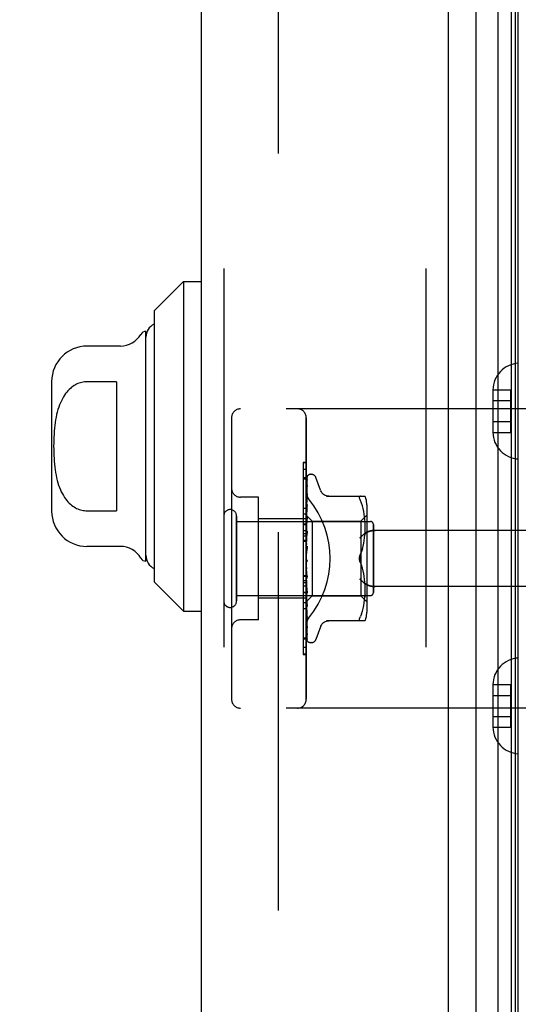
# Model space of a CAD drawing. Header units: inches. Extents: x 0 to 230, y 0 to 149.
# Tile 242 of 256: x 119.29 to 120.95, y 40.23 to 43.52. Entities that reach past the tile are written whole.
import ezdxf

# ---------------------------------------------------------------- set-up
doc = ezdxf.new("R2010")
doc.units = ezdxf.units.IN
doc.header["$LTSCALE"] = 12.648283
doc.header["$MEASUREMENT"] = 0
doc.linetypes.add('HIDDEN', pattern=[0.2, 0.1, -0.1])
doc.layers.get('0').update_dxf_attribs({"linetype": 'CONTINUOUS'})
for name, color, linetype in [('DEFAULT_2', 8, 'HIDDEN'), ('DIMENSIONS', 7, 'CONTINUOUS'), ('LEFTHAND_DOOR_ASSEMBLY', 7, 'CONTINUOUS'), ('RIGHTHAND_DOOR_ASSEMBLY', 7, 'CONTINUOUS')]:
    doc.layers.add(name, color=color, linetype=linetype)
doc.styles.get("Standard").update_dxf_attribs({"font": 'arial.ttf'})
doc.dimstyles.new('DIMSTYLE_1', dxfattribs={"dimtxt": 1.014568, "dimasz": 1.352758, "dimexe": 0.09, "dimexo": 0.07, "dimgap": 0.0375, "dimtad": 0, "dimtih": 1, "dimtoh": 1, "dimzin": 4, "dimdsep": 46, "dimtxsty": 'Standard', "dimblk": '_FILLED', "dimblk1": '_FILLED', "dimblk2": '_FILLED', "dimcen": 0.09, "dimadec": 3, "dimazin": 1, "dimtfac": 1, "dimtdec": 3, "dimtofl": 0, "dimtmove": 0, "dimatfit": 3, "dimldrblk": '_FILLED', "dimfxl": 0, "dimtolj": 1, "dimtzin": 4, "dimarcsym": 0})

# ---------------------------------------------------------------- blocks, each defined once
blk = doc.blocks.new('_FILLED')
at = {"color": 0, "linetype": 'ByBlock'}
blk.add_solid([(0, 0), (-1, 0.2), (-1, -0.2)], dxfattribs=at)
blk = doc.blocks.new('*D12')
at = {"layer": 'DIMENSIONS', "color": 2, "linetype": 'Continuous'}
for p, q in [((120.1223, 108.8479), (115.6254, 108.8479)), ((116.8429, 108.8479), (116.8429, 73.8625)), ((116.8429, 36.8479), (116.8429, 71.8334)), ((120.1333, 36.8479), (115.6254, 36.8479))]:
    blk.add_line(p, q, dxfattribs=at)
at = {"layer": 'DIMENSIONS', "color": 2, "linetype": 'Continuous', "xscale": 1.3527575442, "yscale": 1.3527575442, "zscale": 1.3527575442}
for p, rotation in [((116.8429, 108.8479), 90), ((116.8429, 36.8479), 270)]:
    blk.add_blockref('_FILLED', p, dxfattribs=dict(at, rotation=rotation))
at = {"layer": 'DIMENSIONS', "color": 2, "linetype": 'Continuous', "insert": (116.8429, 73.3552), "char_height": 1.01457, "width": 3.545331, "attachment_point": 2, "line_spacing_factor": 0.9}
blk.add_mtext('72.00', dxfattribs=at)

msp = doc.modelspace()

# ---------------------------------------------------------------- linework, layer by layer
at = {"layer": 'DEFAULT_2', "color": 8, "linetype": 'HIDDEN'}
msp.add_line((120.1527, 107.5824), (120.1527, 38.1135), dxfattribs=at)
at = {"layer": 'LEFTHAND_DOOR_ASSEMBLY', "color": 8, "linetype": 'HIDDEN'}
for p, q in [((119.9703, 108.4629), (119.9703, 37.2329)), ((120.6453, 108.4629), (120.6453, 37.2329)), ((121.4443, 42.2229), (120.0263, 42.2229)), ((119.9963, 42.1929), (119.9963, 41.2529)), ((120.2463, 41.2529), (120.2463, 42.1929)), ((120.2463, 42.0207), (120.2363, 42.0207)), ((120.2363, 42.0207), (120.2363, 41.61)), ((120.2463, 41.9923), (120.2363, 41.9923)), ((120.0863, 41.9279), (120.0263, 41.9279)), ((120.0863, 41.5179), (120.0863, 41.9279)), ((120.0133, 41.5809), (120.0133, 41.8649)), ((120.2463, 41.8559), (120.0863, 41.8559)), ((120.2463, 41.871), (120.2363, 41.871)), ((120.0133, 41.8469), (120.4603, 41.8469)), ((120.4703, 41.6089), (120.4703, 41.8369)), ((120.2463, 41.8149), (120.2363, 41.8149)), ((120.2463, 41.8048), (120.2363, 41.8048)), ((120.2463, 41.7976), (120.2363, 41.7976)), ((121.4443, 41.8167), (120.4767, 41.8167)), ((120.2463, 41.7826), (120.2363, 41.7826)), ((120.2363, 41.6663), (120.2463, 41.6663)), ((121.4443, 41.6292), (120.4767, 41.6292)), ((120.0133, 41.5989), (120.4603, 41.5989)), ((120.2463, 41.5899), (120.0863, 41.5899)), ((120.2363, 41.61), (120.2463, 41.61)), ((120.2463, 41.6096), (120.2363, 41.6096)), ((120.2363, 41.6096), (120.2363, 41.4023)), ((120.2463, 41.608), (120.2363, 41.608)), ((120.2463, 41.5545), (120.2363, 41.5545)), ((120.0863, 41.5179), (120.0263, 41.5179)), ((120.2363, 41.4576), (120.2463, 41.4576)), ((120.2463, 41.4032), (120.2363, 41.4032)), ((120.2363, 41.4023), (120.2463, 41.4023)), ((121.4443, 41.2229), (120.0263, 41.2229))]:
    msp.add_line(p, q, dxfattribs=at)
for points in [[(120.255, 41.9209), (120.2546, 41.9215), (120.2541, 41.9221), (120.2537, 41.9227), (120.2532, 41.9234), (120.2528, 41.924), (120.2523, 41.9247), (120.2519, 41.9253), (120.2515, 41.926), (120.2511, 41.9267), (120.2507, 41.9274), (120.2503, 41.9282), (120.25, 41.9289), (120.2496, 41.9296), (120.2493, 41.9304), (120.249, 41.9312), (120.2487, 41.9319), (120.2484, 41.9327), (120.2481, 41.9335), (120.2478, 41.9343), (120.2476, 41.935), (120.2474, 41.9358), (120.2472, 41.9366), (120.247, 41.9374), (120.2469, 41.9382), (120.2467, 41.939), (120.2466, 41.9397), (120.2465, 41.9405), (120.2464, 41.9413), (120.2463, 41.9421), (120.2463, 41.9428), (120.2463, 41.9436), (120.2463, 41.9443)], [(120.4255, 41.7917), (120.426, 41.7923), (120.4265, 41.7928), (120.427, 41.7934), (120.4276, 41.7939), (120.4281, 41.7945), (120.4287, 41.7951), (120.4293, 41.7957), (120.4299, 41.7962), (120.4305, 41.7968), (120.4311, 41.7974), (120.4317, 41.7979), (120.4323, 41.7985), (120.4329, 41.799), (120.4336, 41.7996), (120.4342, 41.8001), (120.4349, 41.8007), (120.4355, 41.8012), (120.4362, 41.8018), (120.4368, 41.8023), (120.4375, 41.8028), (120.4381, 41.8033), (120.4388, 41.8038), (120.4395, 41.8043), (120.4401, 41.8048), (120.4408, 41.8053), (120.4415, 41.8058), (120.4421, 41.8063), (120.4428, 41.8067), (120.4434, 41.8072), (120.4441, 41.8076), (120.4448, 41.8081), (120.4454, 41.8085), (120.446, 41.8089), (120.4467, 41.8093)], [(120.4767, 41.8167), (120.4754, 41.8167), (120.4741, 41.8166), (120.4729, 41.8166), (120.4716, 41.8165), (120.4704, 41.8164), (120.4691, 41.8163), (120.4679, 41.8162), (120.4667, 41.816), (120.4655, 41.8158), (120.4644, 41.8156), (120.4632, 41.8154), (120.4621, 41.8152), (120.461, 41.815), (120.46, 41.8147), (120.4589, 41.8144), (120.4579, 41.8142), (120.457, 41.8139), (120.456, 41.8136), (120.4551, 41.8133), (120.4542, 41.8129), (120.4533, 41.8126), (120.4525, 41.8123), (120.4517, 41.8119), (120.4509, 41.8116), (120.4501, 41.8112), (120.4494, 41.8108), (120.4487, 41.8104), (120.448, 41.8101), (120.4473, 41.8097), (120.4467, 41.8093)], [(120.4467, 41.6366), (120.446, 41.637), (120.4454, 41.6374), (120.4448, 41.6378), (120.4441, 41.6383), (120.4434, 41.6387), (120.4428, 41.6391), (120.4421, 41.6396), (120.4415, 41.6401), (120.4408, 41.6406), (120.4401, 41.641), (120.4395, 41.6415), (120.4388, 41.642), (120.4381, 41.6425), (120.4375, 41.6431), (120.4368, 41.6436), (120.4362, 41.6441), (120.4355, 41.6447), (120.4349, 41.6452), (120.4342, 41.6457), (120.4336, 41.6463), (120.4329, 41.6468), (120.4323, 41.6474), (120.4317, 41.648), (120.4311, 41.6485), (120.4305, 41.6491), (120.4299, 41.6497), (120.4293, 41.6502), (120.4287, 41.6508), (120.4281, 41.6514), (120.4276, 41.6519), (120.427, 41.6525), (120.4265, 41.6531), (120.426, 41.6536), (120.4255, 41.6542)], [(120.4467, 41.6366), (120.4473, 41.6362), (120.448, 41.6358), (120.4487, 41.6354), (120.4494, 41.6351), (120.4501, 41.6347), (120.4509, 41.6343), (120.4517, 41.634), (120.4525, 41.6336), (120.4533, 41.6333), (120.4542, 41.633), (120.4551, 41.6326), (120.456, 41.6323), (120.457, 41.632), (120.4579, 41.6317), (120.4589, 41.6314), (120.46, 41.6312), (120.461, 41.6309), (120.4621, 41.6307), (120.4632, 41.6304), (120.4644, 41.6302), (120.4655, 41.63), (120.4667, 41.6299), (120.4679, 41.6297), (120.4691, 41.6296), (120.4704, 41.6295), (120.4716, 41.6294), (120.4729, 41.6293), (120.4741, 41.6292), (120.4754, 41.6292), (120.4767, 41.6292)], [(120.2463, 41.5016), (120.2463, 41.5023), (120.2463, 41.5031), (120.2463, 41.5038), (120.2464, 41.5046), (120.2465, 41.5054), (120.2466, 41.5061), (120.2467, 41.5069), (120.2469, 41.5077), (120.247, 41.5085), (120.2472, 41.5093), (120.2474, 41.5101), (120.2476, 41.5108), (120.2478, 41.5116), (120.2481, 41.5124), (120.2484, 41.5132), (120.2487, 41.514), (120.249, 41.5147), (120.2493, 41.5155), (120.2496, 41.5162), (120.25, 41.517), (120.2503, 41.5177), (120.2507, 41.5184), (120.2511, 41.5192), (120.2515, 41.5199), (120.2519, 41.5205), (120.2523, 41.5212), (120.2528, 41.5219), (120.2532, 41.5225), (120.2537, 41.5232), (120.2541, 41.5238), (120.2546, 41.5244), (120.255, 41.525)]]:
    msp.add_lwpolyline(points, dxfattribs=at)
for centre, radius, start, end in [((120.0263, 42.1929), 0.03, 90, 180), ((120.2163, 42.1929), 0.03, 0, 90), ((120.0263, 41.9579), 0.03, 180, 270), ((119.9918, 41.8649), 0.0215, 360, 180), ((120.4603, 41.8369), 0.01, 360, 90), ((120.4603, 41.6089), 0.01, 270, 0), ((119.9918, 41.5809), 0.0215, 180, 0), ((120.0263, 41.4879), 0.03, 90, 180), ((120.0263, 41.2529), 0.03, 180, 270), ((120.2163, 41.2529), 0.03, 270, 360)]:
    msp.add_arc(centre, radius, start, end, dxfattribs=at)
msp.add_ellipse((120.0133, 41.7229), major_axis=(0, 0.3125), ratio=1, start_param=-2.256904, end_param=-0.884689, dxfattribs=at)
at = {"layer": 'RIGHTHAND_DOOR_ASSEMBLY', "color": 7, "linetype": 'Continuous'}
for p, q in [((120.8875, 37.1826), (120.8875, 108.5133)), ((120.8123, 108.4849), (120.8123, 37.2109)), ((120.9309, 108.5044), (120.9309, 37.1915)), ((120.9446, 108.4976), (120.9446, 37.1983)), ((120.9534, 108.4952), (120.9534, 37.2006)), ((119.7378, 42.5507), (119.8362, 42.6491)), ((119.8362, 42.6491), (119.8953, 42.6491)), ((119.8362, 42.6491), (119.8362, 41.5468)), ((119.7378, 42.5507), (119.7378, 41.6452)), ((119.7102, 41.7141), (119.7102, 42.4818)), ((119.6249, 42.4326), (119.5134, 42.4326)), ((119.3953, 42.3145), (119.3953, 41.8814)), ((119.6118, 42.3136), (119.5134, 42.3136)), ((119.6118, 42.3136), (119.6118, 41.8823)), ((119.5134, 41.8823), (119.6118, 41.8823)), ((119.6249, 41.7633), (119.5134, 41.7633)), ((119.7378, 41.6452), (119.8362, 41.5468)), ((119.8362, 41.5468), (119.8953, 41.5468))]:
    msp.add_line(p, q, dxfattribs=at)
at = {"layer": 'RIGHTHAND_DOOR_ASSEMBLY', "color": 3, "linetype": 'Continuous'}
for p, q in [((119.8953, 108.4629), (119.8953, 37.2329)), ((120.7203, 108.4629), (120.7203, 37.2329))]:
    msp.add_line(p, q, dxfattribs=at)
at = {"layer": 'RIGHTHAND_DOOR_ASSEMBLY', "color": 8, "linetype": 'HIDDEN'}
for p, q in [((119.9703, 108.4629), (119.9703, 37.2329)), ((120.6453, 108.4629), (120.6453, 37.2329)), ((120.8698, 42.2865), (120.9298, 42.2865)), ((120.8698, 42.2865), (120.8698, 42.2854)), ((120.8698, 42.2854), (120.8698, 42.1455)), ((120.9298, 42.1444), (120.9298, 42.2865)), ((120.8698, 42.2504), (120.9298, 42.2504)), ((121.4443, 42.2229), (120.0263, 42.2229)), ((119.9963, 42.1929), (119.9963, 41.2529)), ((120.2463, 42.1929), (120.2463, 41.2529)), ((120.8698, 42.1804), (120.9298, 42.1804)), ((120.8698, 42.1455), (120.8698, 42.1444)), ((120.8698, 42.1444), (120.9298, 42.1444)), ((120.2463, 42.0436), (120.2363, 42.0436)), ((120.2363, 42.0436), (120.2363, 41.8363)), ((120.2463, 42.0427), (120.2363, 42.0427)), ((120.2463, 41.9883), (120.2363, 41.9883)), ((120.247, 41.8658), (120.2489, 41.9946)), ((120.247, 41.8657), (120.2489, 41.994)), ((120.247, 41.8607), (120.2489, 41.9853)), ((120.247, 41.8605), (120.2489, 41.9836)), ((120.2489, 41.9845), (120.2482, 41.9833)), ((120.2628, 42.0042), (120.2619, 42.0042)), ((120.2938, 41.9509), (120.2784, 41.9932)), ((120.247, 41.8506), (120.2489, 41.9666)), ((120.247, 41.8503), (120.2489, 41.9637)), ((120.2489, 41.9666), (120.2489, 41.9671)), ((120.2489, 41.9637), (120.249, 41.9642)), ((120.0863, 41.9279), (120.0263, 41.9279)), ((120.0863, 41.5179), (120.0863, 41.9279)), ((120.2469, 41.9225), (120.2463, 41.9168)), ((120.2477, 41.9296), (120.2469, 41.9225)), ((120.247, 41.8358), (120.2489, 41.9391)), ((120.247, 41.8355), (120.2489, 41.9352)), ((120.2489, 41.9391), (120.2489, 41.9392)), ((120.2489, 41.9391), (120.2489, 41.9391)), ((120.2489, 41.9352), (120.2489, 41.9353)), ((120.3135, 41.9313), (120.4428, 41.9313)), ((120.4273, 41.9313), (120.4261, 41.9311)), ((120.2363, 41.8914), (120.2463, 41.8914)), ((120.2481, 41.8964), (120.2469, 41.8842)), ((120.247, 41.817), (120.2489, 41.9037)), ((120.247, 41.8166), (120.2489, 41.899)), ((120.2489, 41.9036), (120.2481, 41.8964)), ((120.2489, 41.9037), (120.2489, 41.9036)), ((120.431, 41.9082), (120.4273, 41.9167)), ((120.434, 41.8994), (120.4309, 41.9083)), ((120.4365, 41.89), (120.434, 41.8994)), ((120.4385, 41.8805), (120.4365, 41.8901)), ((120.4483, 41.9025), (120.4483, 41.5433)), ((120.0133, 41.8649), (120.0133, 41.5809)), ((120.2463, 41.8559), (120.0863, 41.8559)), ((120.2469, 41.8842), (120.2463, 41.878)), ((120.2463, 41.8672), (120.2653, 41.8482)), ((120.2463, 41.8636), (120.247, 41.8607)), ((120.2463, 41.8585), (120.247, 41.8605)), ((120.2463, 41.8551), (120.247, 41.8506)), ((120.247, 41.8657), (120.247, 41.8658)), ((120.247, 41.8658), (120.247, 41.8658)), ((120.247, 41.7948), (120.2489, 41.8618)), ((120.247, 41.8605), (120.247, 41.8607)), ((120.247, 41.8607), (120.247, 41.8605)), ((120.247, 41.7943), (120.2489, 41.8564)), ((120.2489, 41.8616), (120.2477, 41.849)), ((120.2489, 41.8618), (120.2489, 41.8616)), ((120.4283, 41.8482), (120.4483, 41.8682)), ((120.44, 41.8709), (120.4385, 41.8805)), ((120.4411, 41.8616), (120.44, 41.871)), ((120.4419, 41.8526), (120.4411, 41.8616)), ((120.4424, 41.844), (120.4419, 41.8527)), ((120.0133, 41.8469), (120.4603, 41.8469)), ((120.2463, 41.8379), (120.2363, 41.8379)), ((120.2363, 41.8363), (120.2463, 41.8363)), ((120.2463, 41.8359), (120.2363, 41.8359)), ((120.2363, 41.8359), (120.2363, 41.4251)), ((120.2463, 41.8467), (120.247, 41.8504)), ((120.2477, 41.849), (120.2463, 41.8335)), ((120.2463, 41.8418), (120.247, 41.8359)), ((120.2463, 41.8304), (120.247, 41.8356)), ((120.2463, 41.8241), (120.247, 41.8171)), ((120.247, 41.8503), (120.247, 41.8506)), ((120.247, 41.8506), (120.247, 41.8504)), ((120.247, 41.8355), (120.247, 41.8359)), ((120.247, 41.8358), (120.247, 41.8356)), ((120.2653, 41.8482), (120.4283, 41.8482)), ((120.2653, 41.8482), (120.2653, 41.5977)), ((120.4283, 41.8482), (120.4283, 41.7229)), ((120.4427, 41.8356), (120.4424, 41.8441)), ((120.4428, 41.8273), (120.4427, 41.8357)), ((120.4427, 41.8189), (120.4428, 41.8275)), ((120.4703, 41.8369), (120.4703, 41.6089)), ((120.2463, 41.8103), (120.247, 41.8167)), ((120.2489, 41.8145), (120.2463, 41.785)), ((120.2463, 41.8028), (120.247, 41.7949)), ((120.2463, 41.787), (120.247, 41.7945)), ((120.247, 41.8166), (120.247, 41.8171)), ((120.247, 41.817), (120.247, 41.8167)), ((120.247, 41.7699), (120.2489, 41.8148)), ((120.247, 41.7694), (120.2489, 41.8088)), ((120.247, 41.7947), (120.247, 41.7949)), ((120.247, 41.7948), (120.247, 41.7945)), ((120.247, 41.7943), (120.247, 41.7947)), ((120.2489, 41.8148), (120.2489, 41.8146)), ((120.44, 41.783), (120.4411, 41.7925)), ((120.4411, 41.7923), (120.4419, 41.8016)), ((120.4424, 41.8105), (120.4419, 41.8016)), ((121.4443, 41.8167), (120.4767, 41.8167)), ((120.2463, 41.7796), (120.2363, 41.7796)), ((120.2463, 41.7787), (120.247, 41.7701)), ((120.2463, 41.7614), (120.247, 41.7696)), ((120.2489, 41.7643), (120.2463, 41.7344)), ((120.247, 41.7694), (120.247, 41.7701)), ((120.247, 41.7699), (120.247, 41.7696)), ((120.4341, 41.755), (120.4366, 41.7643)), ((120.4365, 41.7642), (120.4385, 41.7737)), ((120.4385, 41.7736), (120.44, 41.7831)), ((120.2463, 41.7525), (120.247, 41.7436)), ((120.2463, 41.7252), (120.247, 41.7164)), ((120.247, 41.7424), (120.2476, 41.7472)), ((120.4273, 41.7375), (120.431, 41.7461)), ((120.4283, 41.7229), (120.4283, 41.5977)), ((120.2463, 41.7194), (120.2465, 41.719)), ((120.2463, 41.707), (120.247, 41.7158)), ((120.2463, 41.6979), (120.247, 41.6894)), ((120.2463, 41.6801), (120.247, 41.6889)), ((120.247, 41.7176), (120.2478, 41.7167)), ((120.2489, 41.6622), (120.247, 41.6898)), ((120.247, 41.6898), (120.247, 41.6889)), ((120.247, 41.6892), (120.247, 41.6894)), ((120.2489, 41.656), (120.247, 41.6892)), ((120.4273, 41.7084), (120.431, 41.6998)), ((120.4341, 41.6909), (120.431, 41.6998)), ((120.4366, 41.6816), (120.4341, 41.6909)), ((120.2463, 41.6633), (120.2363, 41.6633)), ((120.2489, 41.6562), (120.2463, 41.686)), ((120.2463, 41.6715), (120.247, 41.6636)), ((120.2463, 41.6548), (120.247, 41.6631)), ((120.2489, 41.6128), (120.247, 41.6638)), ((120.247, 41.6638), (120.247, 41.6631)), ((120.247, 41.6633), (120.247, 41.6636)), ((120.2489, 41.607), (120.247, 41.6633)), ((120.2489, 41.6561), (120.2489, 41.6559)), ((120.4385, 41.6722), (120.4365, 41.6817)), ((120.44, 41.6628), (120.4385, 41.6723)), ((120.4411, 41.6534), (120.44, 41.6629)), ((120.2463, 41.6482), (120.2363, 41.6482)), ((120.2463, 41.6411), (120.2363, 41.6411)), ((120.2463, 41.631), (120.2363, 41.631)), ((120.2463, 41.6469), (120.247, 41.6399)), ((120.2463, 41.632), (120.247, 41.6395)), ((120.2463, 41.6362), (120.2489, 41.6073)), ((120.2463, 41.6251), (120.247, 41.6193)), ((120.2489, 41.5675), (120.247, 41.64)), ((120.247, 41.64), (120.247, 41.6395)), ((120.247, 41.6396), (120.247, 41.6399)), ((120.2489, 41.5624), (120.247, 41.6396)), ((120.4419, 41.6443), (120.4411, 41.6536)), ((120.4424, 41.6354), (120.4419, 41.6445)), ((120.4427, 41.6268), (120.4424, 41.6356)), ((120.4428, 41.6184), (120.4427, 41.627)), ((121.4443, 41.6292), (120.4767, 41.6292)), ((120.0133, 41.5989), (120.4603, 41.5989)), ((120.2463, 41.5899), (120.0863, 41.5899)), ((120.2463, 41.6124), (120.247, 41.6189)), ((120.2463, 41.6068), (120.247, 41.6024)), ((120.2463, 41.5969), (120.247, 41.6021)), ((120.2463, 41.5927), (120.247, 41.5898)), ((120.2463, 41.5896), (120.2469, 41.583)), ((120.2463, 41.5859), (120.247, 41.5896)), ((120.2489, 41.5279), (120.247, 41.6194)), ((120.247, 41.6194), (120.247, 41.6189)), ((120.247, 41.619), (120.247, 41.6193)), ((120.2489, 41.5236), (120.247, 41.619)), ((120.247, 41.6021), (120.247, 41.6024)), ((120.2489, 41.4954), (120.247, 41.6024)), ((120.247, 41.6024), (120.247, 41.6021)), ((120.2489, 41.492), (120.247, 41.6021)), ((120.247, 41.5794), (120.2653, 41.5977)), ((120.2489, 41.4711), (120.247, 41.5899)), ((120.247, 41.5899), (120.247, 41.5896)), ((120.247, 41.5897), (120.247, 41.5898)), ((120.2489, 41.4687), (120.247, 41.5897)), ((120.2489, 41.6073), (120.2489, 41.607)), ((120.2653, 41.5977), (120.4283, 41.5977)), ((120.4283, 41.5977), (120.4483, 41.5777)), ((120.4411, 41.5843), (120.4419, 41.5933)), ((120.4424, 41.6019), (120.4419, 41.5933)), ((120.4427, 41.6101), (120.4428, 41.6186)), ((120.2463, 41.5749), (120.2363, 41.5749)), ((120.2463, 41.5799), (120.247, 41.582)), ((120.2463, 41.5787), (120.247, 41.5795)), ((120.2469, 41.583), (120.2477, 41.5745)), ((120.247, 41.582), (120.247, 41.5821)), ((120.2489, 41.4547), (120.247, 41.5821)), ((120.247, 41.5821), (120.247, 41.582)), ((120.2489, 41.4504), (120.247, 41.5795)), ((120.247, 41.5795), (120.247, 41.5795)), ((120.2477, 41.5745), (120.2489, 41.5626)), ((120.2489, 41.5626), (120.2489, 41.5624)), ((120.434, 41.5465), (120.4365, 41.5559)), ((120.4365, 41.5558), (120.4385, 41.5654)), ((120.4385, 41.5654), (120.44, 41.575)), ((120.44, 41.5749), (120.4411, 41.5843)), ((120.2463, 41.5477), (120.2469, 41.5417)), ((120.2469, 41.5417), (120.2477, 41.5341)), ((120.2489, 41.5236), (120.2489, 41.5236)), ((120.431, 41.5377), (120.4273, 41.5292)), ((120.4309, 41.5376), (120.434, 41.5465)), ((120.0863, 41.5179), (120.0263, 41.5179)), ((120.2489, 41.4917), (120.2489, 41.492)), ((120.2938, 41.4949), (120.2784, 41.4527)), ((120.4428, 41.5146), (120.3135, 41.5146)), ((120.249, 41.468), (120.2489, 41.4687)), ((120.2463, 41.4536), (120.2363, 41.4536)), ((120.2463, 41.4251), (120.2363, 41.4251)), ((120.2503, 41.4465), (120.2506, 41.4462)), ((120.2628, 41.4417), (120.2619, 41.4417)), ((120.8698, 41.3015), (120.9298, 41.3015)), ((120.8698, 41.3015), (120.8698, 41.3004)), ((120.8698, 41.3004), (120.8698, 41.1605)), ((120.9298, 41.1594), (120.9298, 41.3015)), ((120.8698, 41.2654), (120.9298, 41.2654)), ((121.4443, 41.2229), (120.0263, 41.2229)), ((120.8698, 41.1954), (120.9298, 41.1954)), ((120.8698, 41.1605), (120.8698, 41.1594)), ((120.8698, 41.1594), (120.9298, 41.1594))]:
    msp.add_line(p, q, dxfattribs=at)
at = {"layer": 'RIGHTHAND_DOOR_ASSEMBLY', "color": 7, "linetype": 'Continuous'}
msp.add_lwpolyline([(119.5134, 42.3136), (119.509, 42.3134), (119.5047, 42.3131), (119.5003, 42.3125), (119.496, 42.3116), (119.4917, 42.3104), (119.4874, 42.3091), (119.4831, 42.3074), (119.4788, 42.3055), (119.4746, 42.3033), (119.4704, 42.3008), (119.4662, 42.298), (119.462, 42.2949), (119.4579, 42.2914), (119.4539, 42.2877), (119.4499, 42.2836), (119.446, 42.2791), (119.4421, 42.2741), (119.4383, 42.2688), (119.4346, 42.2631), (119.4311, 42.2569), (119.4277, 42.2503), (119.4245, 42.2433), (119.4215, 42.236), (119.4188, 42.2284), (119.4162, 42.2205), (119.414, 42.2123), (119.4119, 42.2039), (119.4101, 42.1953), (119.4084, 42.1864), (119.407, 42.1772), (119.4058, 42.1679), (119.4048, 42.1583), (119.4039, 42.1486), (119.4032, 42.1387), (119.4027, 42.1287), (119.4023, 42.1185), (119.4021, 42.1083), (119.402, 42.0981), (119.4021, 42.0879), (119.4023, 42.0777), (119.4027, 42.0676), (119.4032, 42.0576), (119.4039, 42.0477), (119.4047, 42.0379), (119.4057, 42.0284), (119.407, 42.019), (119.4084, 42.0099), (119.41, 42.001), (119.4118, 41.9923), (119.4139, 41.9839), (119.4161, 41.9757), (119.4187, 41.9678), (119.4214, 41.9601), (119.4244, 41.9527), (119.4276, 41.9457), (119.431, 41.9391), (119.4346, 41.9329), (119.4383, 41.9271), (119.4421, 41.9218), (119.4459, 41.9168), (119.4499, 41.9123), (119.4539, 41.9082), (119.4579, 41.9045), (119.462, 41.901), (119.4662, 41.8979), (119.4704, 41.8951), (119.4746, 41.8926), (119.4788, 41.8904), (119.4831, 41.8885), (119.4874, 41.8868), (119.4917, 41.8854), (119.496, 41.8843), (119.5003, 41.8834), (119.5047, 41.8828), (119.509, 41.8824), (119.5134, 41.8823)], dxfattribs=at)
at = {"layer": 'RIGHTHAND_DOOR_ASSEMBLY', "color": 8, "linetype": 'HIDDEN'}
for points in [[(120.2496, 41.9973), (120.2491, 41.9964), (120.2486, 41.9951), (120.248, 41.9937), (120.2475, 41.9923), (120.2471, 41.9908), (120.2466, 41.9891), (120.2463, 41.9875)], [(120.2497, 41.9969), (120.2497, 41.9969), (120.2497, 41.9968), (120.2496, 41.9967), (120.2494, 41.9965), (120.2492, 41.9962), (120.249, 41.9958), (120.2487, 41.9954), (120.2484, 41.995), (120.2481, 41.9945), (120.2478, 41.994), (120.2475, 41.9935), (120.2472, 41.9929), (120.2469, 41.9923), (120.2466, 41.9916), (120.2463, 41.9909), (120.2463, 41.9907)], [(120.2471, 41.9951), (120.247, 41.995), (120.2466, 41.9941), (120.2463, 41.9932)], [(120.249, 41.9865), (120.2487, 41.9851), (120.2482, 41.9831), (120.2478, 41.981), (120.2474, 41.9788), (120.2469, 41.9766), (120.2465, 41.9743), (120.2463, 41.9726)], [(120.2482, 41.9833), (120.2479, 41.9828), (120.2477, 41.9823), (120.2474, 41.9817), (120.2471, 41.9811), (120.2468, 41.9805), (120.2466, 41.9798), (120.2463, 41.9792), (120.2463, 41.979)], [(120.2489, 41.9946), (120.2489, 41.9952), (120.249, 41.9958), (120.2492, 41.9964), (120.2494, 41.9969), (120.2496, 41.9973)], [(120.2489, 41.994), (120.2489, 41.9944), (120.249, 41.995), (120.2491, 41.9955), (120.2493, 41.996), (120.2495, 41.9964), (120.2496, 41.9967), (120.2497, 41.9968), (120.2497, 41.9969)], [(120.2489, 41.9853), (120.2489, 41.9858), (120.249, 41.9863), (120.249, 41.9865)], [(120.2491, 41.9849), (120.2491, 41.985), (120.2492, 41.985), (120.2491, 41.9849), (120.249, 41.9848), (120.2489, 41.9845)], [(120.2489, 41.9836), (120.2489, 41.984), (120.249, 41.9845), (120.2491, 41.9848), (120.2491, 41.9849)], [(120.2489, 41.9671), (120.2486, 41.9651), (120.2482, 41.9623), (120.2477, 41.9594), (120.2473, 41.9566), (120.2469, 41.9536), (120.2465, 41.9507), (120.2463, 41.9488)], [(120.2477, 41.9616), (120.2474, 41.9609), (120.2471, 41.9602), (120.2467, 41.9594), (120.2464, 41.9586), (120.2463, 41.9581)], [(120.249, 41.9642), (120.249, 41.9643), (120.2489, 41.9642), (120.2489, 41.964), (120.2487, 41.9637), (120.2485, 41.9633), (120.2483, 41.9628), (120.2477, 41.9616)], [(120.3214, 41.9313), (120.3177, 41.9315), (120.3141, 41.9322), (120.3105, 41.9334), (120.3071, 41.935), (120.304, 41.9371), (120.3011, 41.9395), (120.2986, 41.9423), (120.2965, 41.9453), (120.2948, 41.9485), (120.294, 41.9505)], [(120.2463, 41.9443), (120.2463, 41.9436), (120.2463, 41.9428), (120.2463, 41.9421), (120.2464, 41.9413), (120.2465, 41.9405), (120.2466, 41.9397), (120.2467, 41.939), (120.2469, 41.9382), (120.247, 41.9374), (120.2472, 41.9366), (120.2474, 41.9358), (120.2476, 41.935), (120.2478, 41.9343), (120.2481, 41.9335), (120.2484, 41.9327), (120.2487, 41.9319), (120.249, 41.9312), (120.2493, 41.9304), (120.2496, 41.9296), (120.25, 41.9289), (120.2503, 41.9282), (120.2507, 41.9274), (120.2511, 41.9267), (120.2515, 41.926), (120.2519, 41.9253), (120.2523, 41.9247), (120.2528, 41.924), (120.2532, 41.9234), (120.2537, 41.9227), (120.2541, 41.9221), (120.2546, 41.9215), (120.255, 41.9209)], [(120.2489, 41.9353), (120.2489, 41.9353), (120.2489, 41.9351), (120.2488, 41.9348), (120.2487, 41.9344), (120.2484, 41.9339), (120.2482, 41.9333), (120.2479, 41.9326), (120.2476, 41.9319), (120.2472, 41.9312), (120.2469, 41.9303), (120.2465, 41.9295), (120.2463, 41.9288)], [(120.2489, 41.9392), (120.2486, 41.9367), (120.2477, 41.9296)], [(120.4273, 41.9167), (120.4261, 41.9194), (120.4251, 41.9219), (120.4244, 41.924), (120.424, 41.9258), (120.4239, 41.9274), (120.424, 41.9287), (120.4244, 41.9297), (120.4251, 41.9306), (120.4261, 41.9311)], [(120.2471, 41.8941), (120.2468, 41.8934), (120.2464, 41.8926), (120.2463, 41.8921)], [(120.2489, 41.899), (120.2489, 41.8988), (120.2488, 41.8985), (120.2487, 41.898), (120.2486, 41.8975), (120.2483, 41.8969), (120.2481, 41.8963), (120.2478, 41.8956), (120.2471, 41.8941)], [(120.2463, 41.8671), (120.2464, 41.8668), (120.2466, 41.8665), (120.2468, 41.8662), (120.247, 41.8658)], [(120.2463, 41.8668), (120.2465, 41.8665), (120.2467, 41.8662), (120.2469, 41.866), (120.247, 41.8659), (120.247, 41.8658), (120.247, 41.8658)], [(120.2463, 41.8662), (120.2465, 41.866), (120.2467, 41.8658), (120.2469, 41.8657), (120.247, 41.8657), (120.247, 41.8657), (120.247, 41.8657)], [(120.2463, 41.8654), (120.2464, 41.8655), (120.2466, 41.8656), (120.2468, 41.8657), (120.247, 41.8658)], [(120.2463, 41.8623), (120.2465, 41.8618), (120.2467, 41.8615), (120.2469, 41.8612), (120.247, 41.8609), (120.247, 41.8607), (120.247, 41.8607)], [(120.2463, 41.8604), (120.2465, 41.8603), (120.2467, 41.8602), (120.2469, 41.8603), (120.247, 41.8604), (120.247, 41.8605)], [(120.2463, 41.8527), (120.2465, 41.8522), (120.2467, 41.8517), (120.2469, 41.8513), (120.247, 41.8509), (120.247, 41.8506), (120.247, 41.8506)], [(120.2477, 41.8525), (120.247, 41.851), (120.2466, 41.8502), (120.2463, 41.8494)], [(120.2489, 41.8564), (120.2489, 41.8562), (120.2488, 41.8558), (120.2487, 41.8552), (120.2485, 41.8546), (120.2483, 41.8539), (120.248, 41.8532), (120.2477, 41.8525)], [(120.2463, 41.8496), (120.2465, 41.8496), (120.2467, 41.8497), (120.2469, 41.8498), (120.247, 41.85), (120.247, 41.8503)], [(120.2463, 41.8384), (120.2465, 41.8378), (120.2467, 41.8373), (120.2469, 41.8368), (120.247, 41.8363), (120.247, 41.8359), (120.247, 41.8358)], [(120.2463, 41.8342), (120.2465, 41.8344), (120.2467, 41.8346), (120.2469, 41.8348), (120.247, 41.8351), (120.247, 41.8355)], [(120.2463, 41.8199), (120.2465, 41.8193), (120.2467, 41.8187), (120.2469, 41.8182), (120.247, 41.8176), (120.247, 41.8172), (120.247, 41.817)], [(120.4419, 41.8014), (120.4424, 41.8103), (120.4427, 41.819)], [(120.2463, 41.8149), (120.2465, 41.8151), (120.2467, 41.8154), (120.2469, 41.8158), (120.247, 41.8162), (120.247, 41.8166)], [(120.2489, 41.8089), (120.2488, 41.8083), (120.2487, 41.8076), (120.2485, 41.8069), (120.2482, 41.8062), (120.2479, 41.8055), (120.2476, 41.8049), (120.2473, 41.8043), (120.247, 41.8037), (120.2466, 41.8031), (120.2463, 41.8025), (120.2463, 41.8023)], [(120.2463, 41.7979), (120.2465, 41.7973), (120.2467, 41.7967), (120.2469, 41.7961), (120.247, 41.7955), (120.247, 41.795), (120.247, 41.7948)], [(120.2463, 41.7922), (120.2465, 41.7925), (120.2467, 41.7929), (120.2469, 41.7933), (120.247, 41.7937), (120.247, 41.7942), (120.247, 41.7943)], [(120.4467, 41.8093), (120.446, 41.8089), (120.4454, 41.8085), (120.4448, 41.8081), (120.4441, 41.8076), (120.4434, 41.8072), (120.4428, 41.8067), (120.4421, 41.8063), (120.4415, 41.8058), (120.4408, 41.8053), (120.4401, 41.8048), (120.4395, 41.8043), (120.4388, 41.8038), (120.4381, 41.8033), (120.4375, 41.8028), (120.4368, 41.8023), (120.4362, 41.8018), (120.4355, 41.8012), (120.4349, 41.8007), (120.4342, 41.8001), (120.4336, 41.7996), (120.4329, 41.799), (120.4323, 41.7985), (120.4317, 41.7979), (120.4311, 41.7974), (120.4305, 41.7968), (120.4299, 41.7962), (120.4293, 41.7957), (120.4287, 41.7951), (120.4281, 41.7945), (120.4276, 41.7939), (120.427, 41.7934), (120.4265, 41.7928), (120.426, 41.7923), (120.4255, 41.7917)], [(120.4467, 41.8093), (120.4473, 41.8097), (120.448, 41.8101), (120.4487, 41.8104), (120.4494, 41.8108), (120.4501, 41.8112), (120.4509, 41.8116), (120.4517, 41.8119), (120.4525, 41.8123), (120.4533, 41.8126), (120.4542, 41.8129), (120.4551, 41.8133), (120.456, 41.8136), (120.457, 41.8139), (120.4579, 41.8142), (120.4589, 41.8144), (120.46, 41.8147), (120.461, 41.815), (120.4621, 41.8152), (120.4632, 41.8154), (120.4644, 41.8156), (120.4655, 41.8158), (120.4667, 41.816), (120.4679, 41.8162), (120.4691, 41.8163), (120.4704, 41.8164), (120.4716, 41.8165), (120.4729, 41.8166), (120.4741, 41.8166), (120.4754, 41.8167), (120.4767, 41.8167)], [(120.2463, 41.7733), (120.2465, 41.7726), (120.2467, 41.772), (120.2469, 41.7714), (120.247, 41.7708), (120.247, 41.7702), (120.247, 41.7699)], [(120.2463, 41.767), (120.2465, 41.7674), (120.2467, 41.7679), (120.2469, 41.7684), (120.247, 41.769), (120.247, 41.7694)], [(120.2489, 41.7579), (120.2488, 41.7575), (120.2486, 41.7568), (120.2484, 41.7562), (120.2482, 41.7556), (120.2479, 41.7551), (120.2476, 41.7546), (120.2474, 41.7542), (120.2471, 41.7538), (120.2469, 41.7534), (120.2466, 41.7531), (120.2464, 41.7527), (120.2463, 41.7525)], [(120.2476, 41.7472), (120.2485, 41.7552), (120.2489, 41.7578)], [(120.4341, 41.755), (120.431, 41.7461), (120.4273, 41.7375)], [(120.2463, 41.7468), (120.2465, 41.7462), (120.2467, 41.7456), (120.2469, 41.7449), (120.247, 41.7443), (120.247, 41.7437), (120.247, 41.7431)], [(120.2463, 41.7402), (120.2465, 41.7407), (120.2467, 41.7412), (120.2469, 41.7418), (120.247, 41.7424)], [(120.247, 41.7424), (120.247, 41.743), (120.247, 41.7436)], [(120.4239, 41.7229), (120.424, 41.7253), (120.4243, 41.7278), (120.4248, 41.7302), (120.4254, 41.7327), (120.4263, 41.7352), (120.4273, 41.7375)], [(120.4248, 41.7306), (120.4245, 41.7291), (120.4242, 41.7275), (120.4241, 41.726), (120.4239, 41.7244), (120.4239, 41.7229)], [(120.4273, 41.7084), (120.4263, 41.7107), (120.4254, 41.7132), (120.4248, 41.7156), (120.4243, 41.7181), (120.424, 41.7206), (120.4239, 41.7229)], [(120.4239, 41.7229), (120.424, 41.721), (120.4241, 41.7191), (120.4244, 41.7172), (120.4249, 41.7153)], [(120.4273, 41.7375), (120.4268, 41.7363), (120.4262, 41.7349), (120.4257, 41.7335), (120.4252, 41.7321)], [(120.2463, 41.7186), (120.2464, 41.7184), (120.2466, 41.7182), (120.2467, 41.718), (120.2468, 41.7179), (120.2469, 41.7178), (120.2469, 41.7177)], [(120.2463, 41.7127), (120.2465, 41.7133), (120.2467, 41.7139), (120.2469, 41.7145), (120.247, 41.7152), (120.247, 41.7158), (120.247, 41.7164)], [(120.2463, 41.6922), (120.2465, 41.6917), (120.2467, 41.6912), (120.2469, 41.6906), (120.247, 41.69), (120.247, 41.6898)], [(120.2463, 41.6857), (120.2465, 41.6863), (120.2467, 41.6869), (120.2469, 41.6876), (120.247, 41.6882), (120.247, 41.6888), (120.247, 41.6892)], [(120.2478, 41.7167), (120.2476, 41.717), (120.2474, 41.7173), (120.2471, 41.7178), (120.2469, 41.7182), (120.2467, 41.7186), (120.2465, 41.719)], [(120.2465, 41.719), (120.2465, 41.7189), (120.2467, 41.7183), (120.2469, 41.7177), (120.247, 41.7171), (120.247, 41.7165), (120.247, 41.7158)], [(120.2469, 41.7177), (120.2471, 41.7176), (120.2471, 41.7176), (120.2471, 41.7175), (120.2472, 41.7175), (120.2472, 41.7174), (120.2473, 41.7173), (120.2474, 41.7172), (120.2474, 41.7172)], [(120.2475, 41.7171), (120.2476, 41.717), (120.2477, 41.7168), (120.2478, 41.7167), (120.2478, 41.7167)], [(120.2478, 41.7167), (120.248, 41.7163), (120.2482, 41.7159), (120.2484, 41.7154), (120.2486, 41.7149), (120.2488, 41.7144), (120.2489, 41.7138), (120.2489, 41.7132), (120.2489, 41.7126)], [(120.4254, 41.7134), (120.426, 41.7116), (120.4266, 41.7099), (120.4273, 41.7084)], [(120.2463, 41.6683), (120.2464, 41.668), (120.2467, 41.6675), (120.2473, 41.6665)], [(120.2463, 41.6661), (120.2465, 41.6657), (120.2467, 41.6652), (120.2469, 41.6647), (120.247, 41.6642), (120.247, 41.6638)], [(120.2463, 41.66), (120.2465, 41.6606), (120.2467, 41.6612), (120.2469, 41.6619), (120.247, 41.6625), (120.247, 41.663), (120.247, 41.6633)], [(120.2473, 41.6665), (120.2476, 41.666), (120.2479, 41.6654), (120.2482, 41.6649), (120.2484, 41.6642), (120.2486, 41.6636), (120.2488, 41.6629), (120.2489, 41.6623), (120.2489, 41.6621)], [(120.2463, 41.642), (120.2465, 41.6417), (120.2467, 41.6413), (120.2469, 41.6409), (120.247, 41.6405), (120.247, 41.64)], [(120.2463, 41.6366), (120.2465, 41.6372), (120.2467, 41.6378), (120.2469, 41.6384), (120.247, 41.6389), (120.247, 41.6394), (120.247, 41.6396)], [(120.4255, 41.6542), (120.426, 41.6536), (120.4265, 41.6531), (120.427, 41.6525), (120.4276, 41.6519), (120.4281, 41.6514), (120.4287, 41.6508), (120.4293, 41.6502), (120.4299, 41.6497), (120.4305, 41.6491), (120.4311, 41.6485), (120.4317, 41.648), (120.4323, 41.6474), (120.4329, 41.6468), (120.4336, 41.6463), (120.4342, 41.6457), (120.4349, 41.6452), (120.4355, 41.6447), (120.4362, 41.6441), (120.4368, 41.6436), (120.4375, 41.6431), (120.4381, 41.6425), (120.4388, 41.642), (120.4395, 41.6415), (120.4401, 41.641), (120.4408, 41.6406), (120.4415, 41.6401), (120.4421, 41.6396), (120.4428, 41.6391), (120.4434, 41.6387), (120.4441, 41.6383), (120.4448, 41.6378), (120.4454, 41.6374), (120.446, 41.637), (120.4467, 41.6366)], [(120.4767, 41.6292), (120.4754, 41.6292), (120.4741, 41.6292), (120.4729, 41.6293), (120.4716, 41.6294), (120.4704, 41.6295), (120.4691, 41.6296), (120.4679, 41.6297), (120.4667, 41.6299), (120.4655, 41.63), (120.4644, 41.6302), (120.4632, 41.6304), (120.4621, 41.6307), (120.461, 41.6309), (120.46, 41.6312), (120.4589, 41.6314), (120.4579, 41.6317), (120.457, 41.632), (120.456, 41.6323), (120.4551, 41.6326), (120.4542, 41.633), (120.4533, 41.6333), (120.4525, 41.6336), (120.4517, 41.634), (120.4509, 41.6343), (120.4501, 41.6347), (120.4494, 41.6351), (120.4487, 41.6354), (120.448, 41.6358), (120.4473, 41.6362), (120.4467, 41.6366)], [(120.2463, 41.6209), (120.2465, 41.6207), (120.2467, 41.6204), (120.2469, 41.6201), (120.247, 41.6197), (120.247, 41.6194)], [(120.2463, 41.6196), (120.2466, 41.6189), (120.2469, 41.6183)], [(120.2463, 41.6163), (120.2465, 41.6168), (120.2467, 41.6174), (120.2469, 41.6179), (120.247, 41.6184), (120.247, 41.6189), (120.247, 41.619)], [(120.2463, 41.6034), (120.2465, 41.6033), (120.2467, 41.6032), (120.2469, 41.603), (120.247, 41.6027), (120.247, 41.6024)], [(120.2463, 41.5998), (120.2465, 41.6003), (120.2467, 41.6008), (120.2469, 41.6013), (120.247, 41.6017), (120.247, 41.6021), (120.247, 41.6021)], [(120.2463, 41.5903), (120.2465, 41.5903), (120.2467, 41.5903), (120.2469, 41.5902), (120.247, 41.5901), (120.247, 41.5899)], [(120.2463, 41.5878), (120.2465, 41.5883), (120.2467, 41.5887), (120.2469, 41.589), (120.247, 41.5894), (120.247, 41.5896), (120.247, 41.5897)], [(120.2469, 41.6183), (120.2476, 41.6169), (120.2479, 41.6162), (120.2482, 41.6155), (120.2485, 41.6148), (120.2487, 41.6141), (120.2488, 41.6134), (120.2489, 41.6129), (120.2489, 41.6128)], [(120.4419, 41.5932), (120.4424, 41.6018), (120.4427, 41.6103)], [(120.2463, 41.5833), (120.2464, 41.583), (120.2466, 41.5826), (120.2468, 41.5824), (120.247, 41.5821)], [(120.2463, 41.582), (120.2465, 41.5821), (120.2467, 41.5822), (120.2469, 41.5822), (120.247, 41.5822), (120.247, 41.5821)], [(120.2463, 41.5807), (120.2465, 41.5811), (120.2467, 41.5814), (120.2469, 41.5816), (120.247, 41.5819), (120.247, 41.582), (120.247, 41.582)], [(120.2463, 41.579), (120.2464, 41.579), (120.2466, 41.5791), (120.2468, 41.5793), (120.247, 41.5795)], [(120.2463, 41.5744), (120.2463, 41.5743), (120.2467, 41.5734), (120.247, 41.5726)], [(120.247, 41.5726), (120.2478, 41.571), (120.2481, 41.5703), (120.2484, 41.5695), (120.2486, 41.5689), (120.2488, 41.5683), (120.2489, 41.5678), (120.2489, 41.5675)], [(120.2463, 41.5346), (120.2465, 41.534), (120.2468, 41.5332), (120.2471, 41.5324), (120.2478, 41.5309)], [(120.255, 41.525), (120.2546, 41.5244), (120.2541, 41.5238), (120.2537, 41.5232), (120.2532, 41.5225), (120.2528, 41.5219), (120.2523, 41.5212), (120.2519, 41.5205), (120.2515, 41.5199), (120.2511, 41.5192), (120.2507, 41.5184), (120.2503, 41.5177), (120.25, 41.517), (120.2496, 41.5162), (120.2493, 41.5155), (120.249, 41.5147), (120.2487, 41.514), (120.2484, 41.5132), (120.2481, 41.5124), (120.2478, 41.5116), (120.2476, 41.5108), (120.2474, 41.5101), (120.2472, 41.5093), (120.247, 41.5085), (120.2469, 41.5077), (120.2467, 41.5069), (120.2466, 41.5061), (120.2465, 41.5054), (120.2464, 41.5046), (120.2463, 41.5038), (120.2463, 41.5031), (120.2463, 41.5023), (120.2463, 41.5016)], [(120.2477, 41.5341), (120.2481, 41.5302), (120.2489, 41.5236)], [(120.2478, 41.5309), (120.2481, 41.5303), (120.2484, 41.5296), (120.2486, 41.5291), (120.2488, 41.5286), (120.2488, 41.5282), (120.2489, 41.528), (120.2489, 41.5279)], [(120.4273, 41.5146), (120.4261, 41.5148), (120.4251, 41.5153), (120.4244, 41.5161), (120.424, 41.5172), (120.4239, 41.5185), (120.424, 41.5201), (120.4244, 41.5219), (120.4251, 41.524), (120.4261, 41.5264), (120.4273, 41.5292)], [(120.2463, 41.5121), (120.2465, 41.5101), (120.2469, 41.5068), (120.2473, 41.5036), (120.2477, 41.5004), (120.2481, 41.4972), (120.2489, 41.4917)], [(120.2463, 41.5014), (120.2463, 41.5012), (120.2467, 41.5003), (120.247, 41.4994), (120.2474, 41.4986), (120.248, 41.4973)], [(120.248, 41.4973), (120.2483, 41.4967), (120.2486, 41.4961), (120.2487, 41.4957), (120.2488, 41.4955)], [(120.2488, 41.4955), (120.2488, 41.4954), (120.2489, 41.4952), (120.2489, 41.4951), (120.2489, 41.4952), (120.2489, 41.4954)], [(120.294, 41.4954), (120.2948, 41.4973), (120.2965, 41.5006), (120.2986, 41.5036), (120.3011, 41.5064), (120.304, 41.5088), (120.3071, 41.5109), (120.3105, 41.5125), (120.3141, 41.5137), (120.3177, 41.5144), (120.3214, 41.5146)], [(120.2463, 41.4841), (120.2465, 41.4823), (120.2469, 41.4797), (120.2473, 41.4771), (120.2477, 41.4746), (120.2482, 41.4721), (120.2486, 41.4697), (120.249, 41.468)], [(120.2463, 41.4762), (120.2465, 41.4756), (120.2468, 41.4749), (120.2471, 41.4742), (120.2474, 41.4735), (120.2477, 41.4729), (120.248, 41.4723), (120.2485, 41.4712)], [(120.2463, 41.4647), (120.2466, 41.463), (120.247, 41.4611), (120.2474, 41.4592), (120.2479, 41.4574), (120.2483, 41.4557), (120.2488, 41.4541), (120.2492, 41.453)], [(120.2463, 41.4598), (120.2465, 41.4592), (120.2468, 41.4585), (120.2471, 41.4578), (120.2474, 41.4571), (120.2477, 41.4565), (120.2481, 41.456), (120.2484, 41.4554), (120.2486, 41.455), (120.2491, 41.4542)], [(120.2485, 41.4712), (120.2487, 41.4708), (120.2489, 41.4705), (120.249, 41.4703), (120.249, 41.4702)], [(120.249, 41.4702), (120.249, 41.4702), (120.249, 41.4702), (120.249, 41.4704), (120.2489, 41.4707), (120.2489, 41.4711)], [(120.2463, 41.4544), (120.2467, 41.4529), (120.2472, 41.4516), (120.2477, 41.4503), (120.2483, 41.4492), (120.249, 41.448), (120.2499, 41.4469), (120.2507, 41.446)], [(120.2463, 41.4529), (120.2464, 41.4526), (120.2466, 41.4521), (120.2467, 41.4517), (120.2469, 41.4513), (120.2471, 41.4509), (120.2473, 41.4506), (120.2475, 41.4502), (120.2477, 41.4499), (120.2479, 41.4495), (120.2481, 41.4492), (120.2483, 41.4489), (120.2485, 41.4486), (120.2487, 41.4483), (120.2489, 41.448), (120.2491, 41.4478), (120.2493, 41.4475), (120.2495, 41.4473), (120.2497, 41.4471), (120.2499, 41.4469), (120.25, 41.4468), (120.2502, 41.4466), (120.2503, 41.4465)], [(120.2493, 41.4539), (120.2493, 41.4538), (120.2493, 41.4538), (120.2493, 41.454), (120.2492, 41.4542), (120.2491, 41.4546), (120.249, 41.455), (120.2489, 41.4555), (120.2489, 41.4559)], [(120.2492, 41.453), (120.2492, 41.4531), (120.249, 41.4536), (120.2489, 41.4541), (120.2489, 41.4547)], [(120.2506, 41.4462), (120.2506, 41.4462), (120.2506, 41.4462), (120.2505, 41.4463), (120.2504, 41.4464), (120.2503, 41.4466), (120.2501, 41.4468), (120.25, 41.447), (120.2498, 41.4472), (120.2497, 41.4475), (120.2495, 41.4477), (120.2494, 41.448), (120.2493, 41.4483), (120.2492, 41.4486), (120.2491, 41.4489), (120.249, 41.4492), (120.249, 41.4495), (120.2489, 41.4499), (120.2489, 41.4502), (120.2489, 41.4504)], [(120.2491, 41.4542), (120.2493, 41.454), (120.2493, 41.4539)]]:
    msp.add_lwpolyline(points, dxfattribs=at)
at = {"layer": 'RIGHTHAND_DOOR_ASSEMBLY', "color": 7, "linetype": 'Continuous'}
for centre, radius, start, end in [((119.7102, 42.4621), 0.0197, 89.8854, 150), ((119.7594, 42.4621), 0.0492, 116.1149, 180), ((119.6249, 42.5113), 0.0787, 270, 330), ((119.5134, 42.3145), 0.1181, 90, 180), ((119.5134, 41.8814), 0.1181, 180, 270), ((119.6249, 41.6846), 0.0787, 30, 90), ((119.7102, 41.7338), 0.0197, 210, 270.1146), ((119.7594, 41.7338), 0.0492, 180, 243.8851)]:
    msp.add_arc(centre, radius, start, end, dxfattribs=at)
at = {"layer": 'RIGHTHAND_DOOR_ASSEMBLY', "color": 8, "linetype": 'HIDDEN'}
for centre, radius, start, end in [((120.9598, 42.2854), 0.09, 93.2246, 179.328), ((120.0263, 42.1929), 0.03, 90, 180), ((120.2163, 42.1929), 0.03, 0, 90), ((120.9598, 42.1454), 0.09, 180.672, 266.7754), ((120.2619, 41.9875), 0.0167, 90, 152.8512), ((120.2628, 41.9875), 0.0167, 20, 90), ((120.0263, 41.9579), 0.03, 180, 270), ((120.3707, 41.9025), 0.0776, 0, 22.0761), ((119.9918, 41.8649), 0.0215, 0, 180), ((120.4603, 41.8369), 0.01, 0, 90), ((120.4603, 41.6089), 0.01, 270, 360), ((119.9918, 41.5809), 0.0215, 180, 360), ((120.3707, 41.5433), 0.0776, 337.9239, 360), ((120.0263, 41.4879), 0.03, 90, 180), ((120.2619, 41.4584), 0.0167, 227.7647, 270), ((120.2628, 41.4584), 0.0167, 270, 340), ((120.9598, 41.3004), 0.09, 93.2246, 179.328), ((120.0263, 41.2529), 0.03, 180, 270), ((120.2163, 41.2529), 0.03, 270, 360), ((120.9598, 41.1604), 0.09, 180.672, 266.7754)]:
    msp.add_arc(centre, radius, start, end, dxfattribs=at)
msp.add_ellipse((120.0133, 41.7229), major_axis=(0, 0.3125), ratio=1, start_param=-2.256904, end_param=-0.884689, dxfattribs=at)

# ---------------------------------------------------------------- dimensions: what is measured, and where the dimension line sits
at = {"layer": 'DIMENSIONS', "color": 2, "linetype": 'Continuous'}
dim = msp.add_linear_dim(base=(116.8429, 108.8479), p1=(120.2033, 36.8479), p2=(120.1923, 108.8479), angle=90, dimstyle='DIMSTYLE_1', dxfattribs=at)
dim.commit()
dim.dimension.update_dxf_attribs({"geometry": '*D12', "text_midpoint": (116.8427, 72.8423), "dimtype": 160})

doc.saveas('drawing.dxf')
